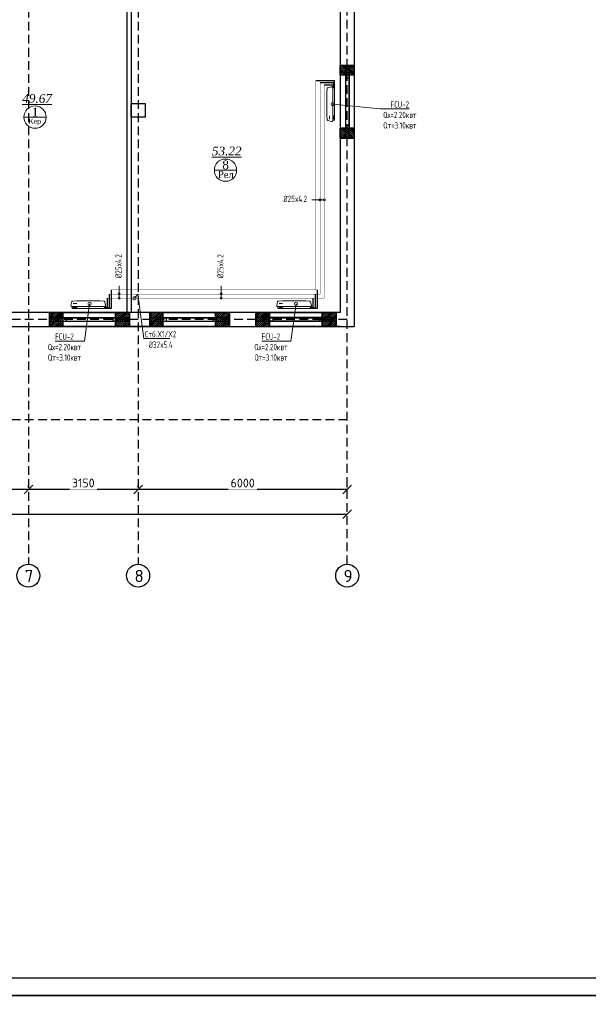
# Model space of a CAD drawing. Header units: inches. Extents: x 8001 to 766003, y -84601 to 563258.
# Tile 56 of 188: x 250366 to 266685, y 267323 to 295582. Entities that reach past the tile are written whole.
import ezdxf
from ezdxf import colors
from ezdxf.entities.mleader import LeaderData, LeaderLine
from ezdxf.math import Vec2, Vec3

# ---------------------------------------------------------------- set-up
doc = ezdxf.new("R2010")
doc.units = ezdxf.units.IN
doc.header["$MEASUREMENT"] = 0
for name, pattern in [('( Hidden )', [0.375, 0.25, -0.125]), ('CONTINOUS', [0]), ('HIDDEN', [9.525, 6.35, -3.175])]:
    doc.linetypes.add(name, pattern=pattern)
for name, color, linetype, lineweight in [('.', 7, 'Continuous', 15), ('SGM-M-100-WW-DRAIN-FLOOR', 3, 'HIDDEN', 30), ('SGM-M-400-TEXT', 140, 'CONTINOUS', 20), ('SGM-M-500-11-HI-TEXT', 11, 'CONTINOUS', 20), ('SGM-M-700-5-HVAC-WS-CWS-FCU', 32, 'CONTINOUS', 30), ('SGM-M-700-6-HVAC-WS-CWR-FCU', 141, 'HIDDEN', 30), ('sloy', 8, 'Continuous', 0), ('СТЕНЫ', 7, 'Continuous', 40), ('ФАНКОЙЛЫ', 250, 'Continuous', 25)]:
    doc.layers.add(name, color=color, linetype=linetype, lineweight=lineweight)
doc.layers.add('PDF_Text', color=7, linetype='Continuous', true_color=0x002eb8)
doc.styles.add('PDF ISOCPEUR', font='isocpeur.ttf')
doc.styles.add('SGM_MKN', font='romans.shx', dxfattribs={"width": 0.65, "height": 100})
doc.styles.add('Text style', font='isocpeur.ttf', dxfattribs={"height": 250})
doc.styles.add('TIEMS', font='times.ttf')
doc.dimstyles.new('Dim Style', dxfattribs={"dimtxt": 250, "dimasz": 250, "dimexe": 125, "dimexo": 62.5, "dimgap": 62.5, "dimtad": 1, "dimdec": 0, "dimtxsty": 'Text style', "dimblk": 'OBLIQUE', "dimcen": 250, "dimclrd": 256, "dimclre": 256, "dimclrt": 256, "dimadec": 0, "dimazin": 0, "dimtfac": 1, "dimtdec": 0, "dimtmove": 0, "dimatfit": 3, "dimldrblk": 'OBLIQUE', "dimfxl": 1, "dimlwd": -1, "dimlwe": -1, "dimarcsym": 0})
pattern_1 = [(45, (1276666.25, 1731302.557), (-27.5771645, 27.5771645), []), (45, (1276668.25, 1731302.557), (-27.5771645, 27.5771645), [])]
pattern_2 = [(135, (0, 0), (-27.57716447, -27.57716447), []), (135, (-3e-16, 2), (-27.57716447, -27.57716447), [])]

# ---------------------------------------------------------------- blocks, each defined once
blk = doc.blocks.new('_Oblique')
at = {"color": 0, "linetype": 'ByBlock', "lineweight": -2}
blk.add_line((-0.5, -0.5), (0.5, 0.5), dxfattribs=at)
blk = doc.blocks.new('*D152')
at = {"transparency": 16777216}
for p, q in [((225320, 52569), (225320, 52631)), ((231320, 52569), (231320, 52631)), ((231320, 52506), (225320, 52506))]:
    blk.add_line(p, q, dxfattribs=at)
at = {"layer": 'Defpoints', "color": 0, "transparency": 16777216}
for p in [(225320, 52506), (225320, 52506), (231320, 52506)]:
    blk.add_point(p, dxfattribs=at)
at = {"transparency": 16777216, "xscale": 250, "yscale": 250, "zscale": 250, "rotation": 180}
blk.add_blockref('_Oblique', (225320, 52506), dxfattribs=at)
at = {"transparency": 16777216, "xscale": 250, "yscale": 250, "zscale": 250}
blk.add_blockref('_Oblique', (231320, 52506), dxfattribs=at)
at = {"transparency": 16777216, "insert": (228320, 52694), "char_height": 250, "attachment_point": 5, "style": 'Text style', "bg_fill": 3, "box_fill_scale": 1.25, "bg_fill_color": 256, "bg_fill_true_color": 13158600, "bg_fill_transparency": 0}
blk.add_mtext('6000', dxfattribs=at)
blk = doc.blocks.new('*D153')
at = {"transparency": 16777216}
for p, q in [((222170, 52569), (222170, 52631)), ((225320, 52569), (225320, 52631)), ((225320, 52506), (222170, 52506))]:
    blk.add_line(p, q, dxfattribs=at)
at = {"layer": 'Defpoints', "color": 0, "transparency": 16777216}
for p in [(222170, 52506), (222170, 52506), (225320, 52506)]:
    blk.add_point(p, dxfattribs=at)
at = {"transparency": 16777216, "xscale": 250, "yscale": 250, "zscale": 250, "rotation": 180}
blk.add_blockref('_Oblique', (222170, 52506), dxfattribs=at)
at = {"transparency": 16777216, "xscale": 250, "yscale": 250, "zscale": 250}
blk.add_blockref('_Oblique', (225320, 52506), dxfattribs=at)
at = {"transparency": 16777216, "insert": (223745, 52694), "char_height": 250, "attachment_point": 5, "style": 'Text style', "bg_fill": 3, "box_fill_scale": 1.25, "bg_fill_color": 256, "bg_fill_true_color": 13158600, "bg_fill_transparency": 0}
blk.add_mtext('3150', dxfattribs=at)
blk = doc.blocks.new('*D154')
at = {"transparency": 16777216}
for p, q in [((219320, 52569), (219320, 52631)), ((222170, 52569), (222170, 52631)), ((222170, 52506), (219320, 52506))]:
    blk.add_line(p, q, dxfattribs=at)
at = {"layer": 'Defpoints', "color": 0, "transparency": 16777216}
for p in [(219320, 52506), (219320, 52506), (222170, 52506)]:
    blk.add_point(p, dxfattribs=at)
at = {"transparency": 16777216, "xscale": 250, "yscale": 250, "zscale": 250, "rotation": 180}
blk.add_blockref('_Oblique', (219320, 52506), dxfattribs=at)
at = {"transparency": 16777216, "xscale": 250, "yscale": 250, "zscale": 250}
blk.add_blockref('_Oblique', (222170, 52506), dxfattribs=at)
at = {"transparency": 16777216, "insert": (220745, 52694), "char_height": 250, "attachment_point": 5, "style": 'Text style', "bg_fill": 3, "box_fill_scale": 1.25, "bg_fill_color": 256, "bg_fill_true_color": 13158600, "bg_fill_transparency": 0}
blk.add_mtext('2850', dxfattribs=at)
blk = doc.blocks.new('*D158')
at = {"transparency": 16777216}
for p, q in [((176770, 51877), (176770, 51676)), ((176770, 51801), (231320, 51801)), ((231320, 51863), (231320, 51926))]:
    blk.add_line(p, q, dxfattribs=at)
at = {"layer": 'Defpoints', "color": 0, "transparency": 16777216}
for p in [(176770, 51940), (231320, 51801), (231320, 51801)]:
    blk.add_point(p, dxfattribs=at)
at = {"transparency": 16777216, "xscale": 250, "yscale": 250, "zscale": 250, "rotation": 180}
blk.add_blockref('_Oblique', (176770, 51801), dxfattribs=at)
at = {"transparency": 16777216, "xscale": 250, "yscale": 250, "zscale": 250}
blk.add_blockref('_Oblique', (231320, 51801), dxfattribs=at)
at = {"transparency": 16777216, "insert": (204045, 51988), "char_height": 250, "attachment_point": 5, "style": 'Text style', "bg_fill": 3, "box_fill_scale": 1.25, "bg_fill_color": 256, "bg_fill_true_color": 13158600, "bg_fill_transparency": 0}
blk.add_mtext('74330', dxfattribs=at)
blk = doc.blocks.new('gggggggggggggggffffffffffgc')
at = {"layer": '.'}
h = blk.add_hatch(dxfattribs=at)
h.set_pattern_fill('JIS_LC_8', color=32, scale=5)
h.set_pattern_definition(pattern_1)
h.paths.add_polyline_path([(1969330, 2113298), (1968930, 2113298), (1968930, 2112898), (1969330, 2112898)])
h = blk.add_hatch(dxfattribs=at)
h.set_pattern_fill('JIS_LC_8', color=32, scale=5)
h.set_pattern_definition(pattern_1)
h.paths.add_polyline_path([(1970830, 2113298), (1971230, 2113298), (1971230, 2112898), (1970830, 2112898)])
for p, q in [((1968930, 2113298), (1968930, 2112898)), ((1968930, 2113298), (1968930, 2112898)), ((1971230, 2113298), (1971230, 2112898))]:
    blk.add_line(p, q)
at = {"color": 5}
for p, q in [((1969330, 2113148), (1970830, 2113148)), ((1969330, 2113048), (1970830, 2113048))]:
    blk.add_line(p, q, dxfattribs=at)
for points in [[(1969330, 2113298), (1968930, 2113298), (1968930, 2112898), (1969330, 2112898)], [(1970830, 2113298), (1971230, 2113298), (1971230, 2112898), (1970830, 2112898)]]:
    blk.add_lwpolyline(points, close=True)
at = {"color": 0}
blk.add_lwpolyline([(1969330, 2113298), (1970830, 2113298), (1970830, 2112898), (1969330, 2112898)], close=True, dxfattribs=at)
at = {"color": 5}
for points in [[(1969410, 2113148), (1969410, 2113048)], [(1970750, 2113148), (1970750, 2113048)]]:
    blk.add_lwpolyline(points, dxfattribs=at)
blk = doc.blocks.new('ffffffffffffffffffffffffddddfxx')
for p, q in [((3119174, 520615), (3119574, 520615)), ((3119174, 520615), (3119574, 520615)), ((3119174, 520615), (3119574, 520615)), ((3119174, 520615), (3119574, 520615)), ((3119174, 518515), (3119574, 518515))]:
    blk.add_line(p, q)
at = {"color": 5}
for p, q in [((3119324, 520615), (3119324, 518515)), ((3119424, 520615), (3119424, 518515))]:
    blk.add_line(p, q, dxfattribs=at)
blk = doc.blocks.new('GGGGGGGGGGGFG')
at = {"layer": '.'}
h = blk.add_hatch(dxfattribs=at)
h.set_pattern_fill('JIS_LC_8', color=32, scale=5, angle=90)
h.set_pattern_definition(pattern_2)
h.paths.add_polyline_path([(2187067, 2027147), (2187467, 2027147), (2187467, 2026857), (2187067, 2026857)])
h = blk.add_hatch(dxfattribs=at)
h.set_pattern_fill('JIS_LC_8', color=32, scale=5, angle=90)
h.set_pattern_definition(pattern_2)
h.paths.add_polyline_path([(2187067, 2025337), (2187467, 2025337), (2187467, 2025047), (2187067, 2025047)])
at = {"color": 0}
for points in [[(2187067, 2027147), (2187467, 2027147), (2187467, 2026857), (2187067, 2026857)], [(2187067, 2025337), (2187467, 2025337), (2187467, 2025047), (2187067, 2025047)]]:
    blk.add_lwpolyline(points, close=True, dxfattribs=at)
for points in [[(2187467, 2026857), (2187067, 2026857)], [(2187467, 2025337), (2187067, 2025337)]]:
    blk.add_lwpolyline(points, dxfattribs=at)
at = {"color": 5}
for points in [[(2187217, 2026777), (2187317, 2026777)], [(2187217, 2025417), (2187317, 2025417)]]:
    blk.add_lwpolyline(points, dxfattribs=at)
blk.add_blockref('ffffffffffffffffffffffffddddfxx', (-932107, 1506532))
blk = doc.blocks.new('A$C177E1FB8')
at = {"layer": 'sloy'}
for p, q in [((0, 30, -97), (0, 960, -97)), ((0, 960, -97), (55, 960, -97)), ((26, 897, -487), (26, 929, -487)), ((37, 929, -127), (28, 909, -127)), ((28, 909, -127), (34, 909, -127)), ((34, 909, -127), (34, 829, -127)), ((46, 909, -127), (37, 929, -127)), ((37, 829, -127), (37, 879, -127)), ((40, 829, -127), (40, 909, -127)), ((40, 909, -127), (46, 909, -127)), ((55, 960, -97), (55, 30, -97)), ((55, 829, -57), (55, 960, -57)), ((85, 995, -57), (199, 969, -57)), ((145, 929, -327), (136, 909, -327)), ((136, 909, -327), (142, 909, -327)), ((142, 909, -327), (142, 829, -327)), ((154, 909, -327), (145, 929, -327)), ((145, 829, -327), (145, 879, -327)), ((148, 829, -327), (148, 909, -327)), ((148, 909, -327), (154, 909, -327)), ((225, 829, -57), (213, 948, -57)), ((34, 829, -127), (40, 829, -127)), ((55, 161, -57), (55, 829, -57)), ((142, 829, -327), (148, 829, -327)), ((225, 161, -57), (225, 829, -57)), ((55, 30, -97), (0, 30, -97)), ((5, 22, -97), (4, 21, -97)), ((4, 17, -97), (4, 21, -97)), ((5, 24, -97), (5, 24, -97)), ((5, 24, -97), (9, 24, -97)), ((5, 24, -97), (9, 24, -97)), ((5, 24, -97), (5, 23, -97)), ((5, 23, -97), (5, 22, -97)), ((5, 22, -97), (9, 22, -97)), ((10, 22, -97), (5, 22, -97)), ((5, 22, -97), (9, 22, -97)), ((5, 22, -97), (5, 22, -97)), ((5, 22, -97), (5, 22, -97)), ((10, 16, -97), (5, 16, -97)), ((6, 30, -97), (6, 24, -97)), ((9, 30, -97), (9, 24, -97)), ((9, 24, -97), (9, 24, -97)), ((9, 24, -97), (10, 23, -97)), ((9, 22, -97), (9, 22, -97)), ((9, 22, -97), (10, 22, -97)), ((10, 23, -97), (10, 22, -97)), ((10, 22, -97), (10, 21, -97)), ((10, 17, -97), (10, 21, -97)), ((18, 20, -97), (18, 21, -97)), ((26, 21, -97), (18, 21, -97)), ((18, 20, -97), (18, 17, -97)), ((18, 17, -97), (18, 16, -97)), ((19, 24, -97), (20, 24, -97)), ((19, 24, -97), (19, 22, -97)), ((20, 22, -97), (19, 22, -97)), ((19, 21, -97), (25, 21, -97)), ((19, 21, -97), (19, 21, -97)), ((19, 21, -97), (25, 21, -97)), ((20, 24, -97), (25, 24, -97)), ((20, 22, -97), (25, 22, -97)), ((20, 22, -97), (20, 21, -97)), ((20, 14, -97), (20, 15, -97)), ((25, 14, -97), (20, 14, -97)), ((21, 24, -97), (21, 30, -97)), ((24, 24, -97), (24, 30, -97)), ((24, 22, -97), (24, 21, -97)), ((24, 22, -97), (24, 21, -97)), ((25, 24, -97), (25, 24, -97)), ((25, 24, -97), (25, 22, -97)), ((25, 22, -97), (25, 22, -97)), ((25, 21, -97), (25, 21, -97)), ((25, 14, -97), (25, 15, -97)), ((26, 20, -97), (26, 21, -97)), ((26, 20, -97), (26, 17, -97)), ((26, 17, -97), (26, 16, -97)), ((38, 20, -97), (38, 21, -97)), ((46, 21, -97), (38, 21, -97)), ((38, 20, -97), (38, 17, -97)), ((38, 17, -97), (38, 16, -97)), ((39, 24, -97), (40, 24, -97)), ((39, 24, -97), (39, 22, -97)), ((40, 22, -97), (39, 22, -97)), ((39, 21, -97), (45, 21, -97)), ((39, 21, -97), (39, 21, -97)), ((39, 21, -97), (45, 21, -97)), ((40, 24, -97), (45, 24, -97)), ((40, 22, -97), (45, 22, -97)), ((40, 22, -97), (40, 21, -97)), ((40, 14, -97), (40, 15, -97)), ((45, 14, -97), (40, 14, -97)), ((41, 24, -97), (41, 30, -97)), ((44, 24, -97), (44, 30, -97)), ((44, 22, -97), (44, 21, -97)), ((44, 22, -97), (44, 21, -97)), ((45, 24, -97), (45, 24, -97)), ((45, 24, -97), (45, 22, -97)), ((45, 22, -97), (45, 22, -97)), ((45, 21, -97), (45, 21, -97)), ((45, 14, -97), (45, 15, -97)), ((46, 20, -97), (46, 21, -97)), ((46, 20, -97), (46, 17, -97)), ((46, 17, -97), (46, 16, -97)), ((55, 30, -57), (55, 161, -57)), ((90, 0, -57), (195, 24, -57)), ((213, 42, -57), (225, 161, -57))]:
    blk.add_line(p, q, dxfattribs=at)
for centre, radius, start, end in [((3, 16, -97), 2.03, 356.7744, 31.9602), ((12, 16, -97), 2.03, 148.0398, 183.2256), ((16, 14, -97), 3.39, 15.4472, 50.0272), ((20, 22, -97), 0.204, 0, 90), ((20, 21, -97), 0.204, 270, 0), ((25, 22, -97), 0.204, 90, 180), ((25, 21, -97), 0.204, 180, 270), ((28, 14, -97), 3.39, 129.9728, 164.5528), ((36, 14, -97), 3.39, 15.4472, 50.0272), ((40, 22, -97), 0.204, 0, 90), ((40, 21, -97), 0.204, 270, 0), ((45, 22, -97), 0.204, 90, 180), ((45, 21, -97), 0.204, 180, 270), ((48, 14, -97), 3.39, 129.9728, 164.5528)]:
    blk.add_arc(centre, radius, start, end, dxfattribs=at)
for centre, major_axis, end_param in [((85, 965, -57), (0, 30), 1.745329), ((184, 943, -57), (29.5, 5.2), 0.872665), ((85, 30, -57), (-30, 0), 1.745329), ((185, 52, -57), (10.3, -28.2), 0.872665)]:
    blk.add_ellipse(centre, major_axis=major_axis, ratio=1, start_param=0, end_param=end_param, dxfattribs=at)
blk = doc.blocks.new('_DotSmall')
at = {"color": 0, "linetype": 'ByBlock', "const_width": 0.5}
blk.add_lwpolyline([(-0.0625, 0, 1), (0.0625, 0, 1)], format="xyb", close=True, dxfattribs=at)
blk = doc.blocks.new('hkgk')
at = {"color": 1, "linetype": '( Hidden )', "ltscale": 1000}
for p, q in [((225319.7, 101929.3), (225319.7, 50364.7)), ((231319.7, 50364.7), (231319.7, 101929.3)), ((231321.2, 57389.3), (170227.6, 57389.3)), ((231321.2, 54509.3), (170227.6, 54509.3))]:
    blk.add_line(p, q, dxfattribs=at)
for p, q in [((231521.2, 94089.3), (231521.2, 57189.3)), ((225001.2, 57589.3), (225001.2, 68659.3)), ((225121.2, 66459.3), (225121.2, 57589.3)), ((231121.2, 66459.3), (231121.2, 57589.3)), ((231121.2, 64689.3), (231521.2, 64689.3)), ((231121.2, 62589.3), (231521.2, 62589.3)), ((225121.2, 57589.3), (182471.2, 57589.3)), ((222771.2, 57189.3), (222771.2, 57589.3)), ((225071.2, 57189.3), (225071.2, 57589.3)), ((225071.2, 57189.3), (225071.2, 57589.3)), ((231121.2, 57589.3), (225121.2, 57589.3)), ((225641.2, 57589.3), (225641.2, 57189.3)), ((227941.2, 57189.3), (227941.2, 57589.3)), ((228701.2, 57189.3), (228701.2, 57589.3)), ((231001.2, 57589.3), (231001.2, 57189.3)), ((219521.2, 57189.3), (231521.2, 57189.3)), ((227571.2, 57189.3), (222994.2, 57189.3)), ((231121.2, 57189.3), (229071.2, 57189.3))]:
    blk.add_line(p, q)
at = {"color": 5}
for p, q in [((231271.2, 64689.3), (231271.2, 62589.3)), ((231371.2, 64689.3), (231371.2, 62589.3)), ((222771.2, 57439.3), (225071.2, 57439.3)), ((225641.2, 57439.3), (227941.2, 57439.3)), ((231001.2, 57439.3), (228701.2, 57439.3)), ((222771.2, 57339.3), (225071.2, 57339.3)), ((225641.2, 57339.3), (227941.2, 57339.3)), ((231001.2, 57339.3), (228701.2, 57339.3))]:
    blk.add_line(p, q, dxfattribs=at)
at = {"lineweight": 0, "ltscale": 100}
for p, q in [((222041.8, 63194.5), (222681.8, 63194.5)), ((227507.4, 61672.9), (228147.4, 61672.9))]:
    blk.add_line(p, q, dxfattribs=at)
blk.add_lwpolyline([(225121.2, 63589.3), (225521.2, 63589.3), (225521.2, 63189.3), (225121.2, 63189.3)], close=True)
for centre in [(222169.7, 50034.7), (225319.7, 50034.7), (231319.7, 50034.7)]:
    blk.add_circle(centre, 330)
at = {"layer": 'СТЕНЫ', "color": 0, "linetype": 'ByBlock', "lineweight": 0, "ltscale": 100}
for centre in [(222361.8, 63194.5), (227827.4, 61672.9)]:
    blk.add_circle(centre, 320, dxfattribs=at)
at = {"color": 0}
for name, p in [('GGGGGGGGGGGFG', (-1955945.3, -1962457.5)), ('gggggggggggggggffffffffffgc', (-1746158.5, -2055708.9)), ('gggggggggggggggffffffffffgc', (-1743288.5, -2055708.9)), ('gggggggggggggggffffffffffgc', (-1740228.5, -2055708.9))]:
    blk.add_blockref(name, p, dxfattribs=at)
at = {"lineweight": 0, "ltscale": 100, "char_height": 250, "attachment_point": 5, "style": 'TIEMS'}
for s, insert in [('\\A1;{\\fTimes New Roman|b0|i1|c204|p18;\\L49.67}', (222420.8, 63726.7)), ('\\A1;1', (222363.9, 63342.8)), ('\\A1;{\\fTimes New Roman|b0|i1|c204|p18;\\L53.22}', (227862.8, 62219.6)), ('\\A1;8', (227829.6, 61821.1))]:
    blk.add_mtext(s, dxfattribs=dict(at, insert=insert))
at = {"lineweight": 0, "ltscale": 100, "width": 1156.471, "attachment_point": 5, "style": 'TIEMS'}
for s, insert, char_height in [('\\A1;Кер', (222352.6, 63055.5), 150), ('\\A1;Рел', (227836.1, 61547), 200)]:
    blk.add_mtext(s, dxfattribs=dict(at, insert=insert, char_height=char_height))
at = {"layer": 'PDF_Text', "color": 0, "style": 'PDF ISOCPEUR'}
for s, p in [('7', (222065.7, 49847.5)), ('8', (225215.7, 49847.5)), ('9', (231215.7, 49847.5))]:
    blk.add_text(s, height=351.7, dxfattribs=at).set_placement(p)
dim = blk.add_linear_dim(base=(225319.7, 52506.3), p1=(231319.7, 52506.3), p2=(225319.7, 52506.3), dimstyle='Dim Style', override={"dimtfill": 1, "dimarcsym": 1})
dim.commit()
dim.dimension.update_dxf_attribs({"geometry": '*D152', "text_midpoint": (228319.7, 52693.8)})
dim = blk.add_linear_dim(base=(231319.7, 51801), p1=(176769.7, 51939.8), p2=(231319.7, 51801), text='74330', dimstyle='Dim Style', override={"dimtfill": 1, "dimarcsym": 1})
dim.commit()
dim.dimension.update_dxf_attribs({"geometry": '*D158', "text_midpoint": (204044.7, 51988.5)})
dim = blk.add_linear_dim(base=(222169.7, 52506.3), p1=(225319.7, 52506.3), p2=(222169.7, 52506.3), dimstyle='Dim Style', override={"dimtfill": 1, "dimarcsym": 1})
dim.commit()
dim.dimension.update_dxf_attribs({"geometry": '*D153', "text_midpoint": (223744.7, 52693.8)})
dim = blk.add_linear_dim(base=(219319.7, 52506.3), p1=(222169.7, 52506.3), p2=(219319.7, 52506.3), dimstyle='Dim Style', override={"dimtfill": 1, "dimarcsym": 1})
dim.commit()
dim.dimension.update_dxf_attribs({"geometry": '*D154', "text_midpoint": (220744.7, 52693.8)})
at = {"color": 1, "linetype": '( Hidden )', "ltscale": 1000}
blk.add_line((222169.7, 101929.3), (222169.7, 50364.7), dxfattribs=at)

msp = doc.modelspace()

# ---------------------------------------------------------------- linework, layer by layer
msp.add_lwpolyline([(189105.77, 267572.808), (289105.77, 267572.808), (289105.77, 198172.808), (189105.77, 198172.808)], close=True)

# ---------------------------------------------------------------- block references
at = {"color": 25}
msp.add_blockref('hkgk', (28445.637, 229590.962), dxfattribs=at)

# ---------------------------------------------------------------- next in the draw order: linework, layer by layer
for points in [[(189105.77, 336972.808), (289105.77, 336972.808), (289105.77, 267572.808), (189105.77, 267572.808)], [(191105.77, 336472.808), (288605.77, 336472.808), (288605.77, 268072.808), (191105.77, 268072.808)]]:
    msp.add_lwpolyline(points, close=True)
at = {"color": 3, "const_width": 10}
for points in [[(258867.744, 293827.583), (258867.744, 287827.16)], [(253005.546, 287827.16), (258910.747, 287827.16)]]:
    msp.add_lwpolyline(points, dxfattribs=at)
at = {"color": 25, "const_width": 10}
for points in [[(258989.025, 293767.583), (258989.025, 287705.879)], [(258989.025, 287705.879), (252945.546, 287705.879)]]:
    msp.add_lwpolyline(points, dxfattribs=at)
at = {"color": 4, "const_width": 10}
for points in [[(259107.744, 293707.583), (259107.744, 287587.16)], [(259107.744, 287587.16), (252885.546, 287587.16)]]:
    msp.add_lwpolyline(points, dxfattribs=at)
at = {"layer": 'SGM-M-100-WW-DRAIN-FLOOR', "linetype": 'ByBlock', "ltscale": 500}
for p, q in [((259396.874, 293827.583), (258867.744, 293827.583)), ((259396.874, 293638.122), (259396.874, 293827.583)), ((253005.546, 287298.03), (253005.546, 287827.16)), ((258910.747, 287298.03), (258910.747, 287827.16)), ((252816.085, 287298.03), (253005.546, 287298.03)), ((258721.287, 287298.03), (258910.747, 287298.03))]:
    msp.add_line(p, q, dxfattribs=at)
at = {"layer": 'SGM-M-500-11-HI-TEXT', "color": 5, "ltscale": 30}
for p, q in [((258751.431, 290409.567), (259107.744, 290409.567)), ((253223.409, 287943.474), (253223.409, 287587.16)), ((256148.056, 287943.474), (256148.056, 287587.16))]:
    msp.add_line(p, q, dxfattribs=at)
for centre in [(258983.342, 290409.567), (259107.744, 290409.567), (253223.409, 287711.562), (256148.056, 287711.562), (253223.409, 287587.16), (256148.056, 287587.16)]:
    msp.add_circle(centre, 30, dxfattribs=at)
at = {"layer": 'SGM-M-700-5-HVAC-WS-CWS-FCU', "ltscale": 500}
for p, q in [((259381.869, 293767.583), (258989.025, 293767.583)), ((259381.869, 293639.91), (259381.869, 293767.583)), ((252945.546, 287313.035), (252945.546, 287705.879)), ((258850.747, 287313.035), (258850.747, 287705.879)), ((252817.873, 287313.035), (252945.546, 287313.035)), ((258723.074, 287313.035), (258850.747, 287313.035))]:
    msp.add_line(p, q, dxfattribs=at)
at = {"layer": 'SGM-M-700-6-HVAC-WS-CWR-FCU', "ltscale": 500}
for p, q in [((259361.865, 293707.583), (259107.744, 293707.583)), ((259361.865, 293639.91), (259361.865, 293707.583)), ((252885.546, 287333.039), (252885.546, 287587.16)), ((258790.747, 287333.039), (258790.747, 287587.16)), ((252817.873, 287333.039), (252885.546, 287333.039)), ((258723.074, 287333.039), (258790.747, 287333.039))]:
    msp.add_line(p, q, dxfattribs=at)

# ---------------------------------------------------------------- next in the draw order: block references
at = {"layer": 'ФАНКОЙЛЫ', "color": 3}
for p, rotation in [((259404.021, 293654.358, 96.62), 180), ((252832.321, 287290.883, 96.62), 90.00000000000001), ((258737.522, 287290.883, 96.62), 90.00000000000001)]:
    msp.add_blockref('A$C177E1FB8', p, dxfattribs=dict(at, rotation=rotation))

# ---------------------------------------------------------------- next in the draw order: texts
at = {"layer": 'SGM-M-500-11-HI-TEXT', "color": 5, "ltscale": 30, "style": 'SGM_MKN', "width": 0.65}
msp.add_text('%%C25x4.2', height=180, dxfattribs=at).set_placement((257931.756, 290350.278))
for p in [(253290.5, 288164.828), (256215.147, 288164.828)]:
    msp.add_text('%%C25x4.2', height=180, rotation=90, dxfattribs=at).set_placement(p)

# ---------------------------------------------------------------- next in the draw order: leaders
at = {"layer": 'SGM-M-400-TEXT', "color": 18, "ltscale": 30, "true_color": 0x000000}
ml = msp.add_multileader_mtext('Standard', dxfattribs=at)
ml.set_content('\\A1;{\\C256;\\c0;FCU-2\\PQх=2.20квт\\PQт=3.10квт}', color=5, style='SGM_MKN')
ml.set_leader_properties(lineweight=18)
ml.set_arrow_properties(name='DOTSMALL')
ml.build(insert=Vec2(0, 0))
ml.multileader.update_dxf_attribs({"text_left_attachment_type": 6, "text_right_attachment_type": 6, "dogleg_length": 0, "arrow_head_size": 180})
ctx = ml.context
ctx.base_point, ctx.char_height, ctx.arrow_head_size, ctx.plane_origin = Vec3(260699.296, 293022.67), 180, 180, Vec3(370483.827, 434655.938)
ctx.left_attachment, ctx.right_attachment, ctx.text_align_type = 6, 6, 1
notes = []
notes.append((ctx, [(0, (1, 1, 0), (260699.296, 293022.67), (1, 0), 0, [(0, [(259349.019, 293159.364)], 0, [])])]))
ctx.mtext.insert, ctx.mtext.width, ctx.mtext.defined_height, ctx.mtext.alignment, ctx.mtext.flow_direction = Vec3(261275.154, 293238.67), 830.20237, 239.92, 2, 5
at = {"layer": 'SGM-M-400-TEXT', "color": 5, "ltscale": 30}
ml = msp.add_multileader_mtext('Standard', dxfattribs=at)
ml.set_content('\\A1;Ст6:X1/X2\\PØ32x5.4', color=5, style='SGM_MKN')
ml.set_leader_properties(lineweight=18)
ml.set_arrow_properties(name='DOTSMALL')
ml.build(insert=Vec2(0, 0))
ml.multileader.update_dxf_attribs({"text_left_attachment_type": 6, "text_right_attachment_type": 6, "dogleg_length": 0, "arrow_head_size": 180})
ctx = ml.context
ctx.base_point, ctx.char_height, ctx.arrow_head_size, ctx.plane_origin = Vec3(253924.512, 286430.542), 180, 180, Vec3(146132.209, 420796.704)
ctx.left_attachment, ctx.right_attachment, ctx.text_align_type = 6, 6, 1
notes.append((ctx, [(0, (1, 1, 0), (253924.512, 286430.542), (1, 0), 0, [(3, [(253662.209, 287588.262), (253759.273, 287706.981)], 0, [])])]))
ctx.mtext.insert, ctx.mtext.width, ctx.mtext.alignment, ctx.mtext.flow_direction = Vec3(254411.226, 286646.542), 1466.7327, 2, 5
at = {"layer": 'SGM-M-400-TEXT', "color": 18, "ltscale": 30, "true_color": 0x000000}
ml = msp.add_multileader_mtext('Standard', dxfattribs=at)
ml.set_content('\\A1;{\\C256;\\c0;FCU-2\\PQх=2.20квт\\PQт=3.10квт}', color=5, style='SGM_MKN')
ml.set_leader_properties(lineweight=18)
ml.set_arrow_properties(name='DOTSMALL')
ml.build(insert=Vec2(0, 0))
ml.multileader.update_dxf_attribs({"text_left_attachment_type": 6, "text_right_attachment_type": 6, "dogleg_length": 0, "arrow_head_size": 180})
ctx = ml.context
ctx.base_point, ctx.char_height, ctx.arrow_head_size, ctx.plane_origin = Vec3(251074.503, 286359.924), 180, 180, Vec3(360859.034, 427993.193)
ctx.left_attachment, ctx.right_attachment, ctx.text_align_type = 6, 6, 1
notes.append((ctx, [(1, (1, 1, 0), (252226.217, 286359.924), (-1, 0), 0, [(0, [(252371.985, 287425.793)], 0, [])])]))
ctx.mtext.insert, ctx.mtext.width, ctx.mtext.defined_height, ctx.mtext.alignment, ctx.mtext.flow_direction = Vec3(251650.36, 286575.924), 830.20237, 239.92, 2, 5
ml = msp.add_multileader_mtext('Standard', dxfattribs=at)
ml.set_content('\\A1;{\\C256;\\c0;FCU-2\\PQх=2.20квт\\PQт=3.10квт}', color=5, style='SGM_MKN')
ml.set_leader_properties(lineweight=18)
ml.set_arrow_properties(name='DOTSMALL')
ml.build(insert=Vec2(0, 0))
ml.multileader.update_dxf_attribs({"text_left_attachment_type": 6, "text_right_attachment_type": 6, "dogleg_length": 0, "arrow_head_size": 180})
ctx = ml.context
ctx.base_point, ctx.char_height, ctx.arrow_head_size, ctx.plane_origin = Vec3(257000.524, 286359.924), 180, 180, Vec3(366785.055, 427993.193)
ctx.left_attachment, ctx.right_attachment, ctx.text_align_type = 6, 6, 1
notes.append((ctx, [(1, (1, 1, 0), (258152.238, 286359.924), (-1, 0), 0, [(0, [(258298.006, 287425.793)], 0, [])])]))
ctx.mtext.insert, ctx.mtext.width, ctx.mtext.defined_height, ctx.mtext.alignment, ctx.mtext.flow_direction = Vec3(257576.381, 286575.924), 830.20237, 239.92, 2, 5
for ctx, leaders in notes:
    for number, flags, end, landing, length, lines in leaders:
        leader = LeaderData()
        leader.index, (leader.has_last_leader_line, leader.has_dogleg_vector, leader.attachment_direction) = number, flags
        leader.last_leader_point, leader.dogleg_vector, leader.dogleg_length = Vec3(end), Vec3(landing), length
        for number, points, colour, breaks in lines:
            line = LeaderLine()
            line.index, line.vertices, line.color, line.breaks = number, Vec3.list(points), colors.encode_raw_color(colour), breaks
            leader.lines.append(line)
        ctx.leaders.append(leader)

doc.saveas('drawing.dxf')
